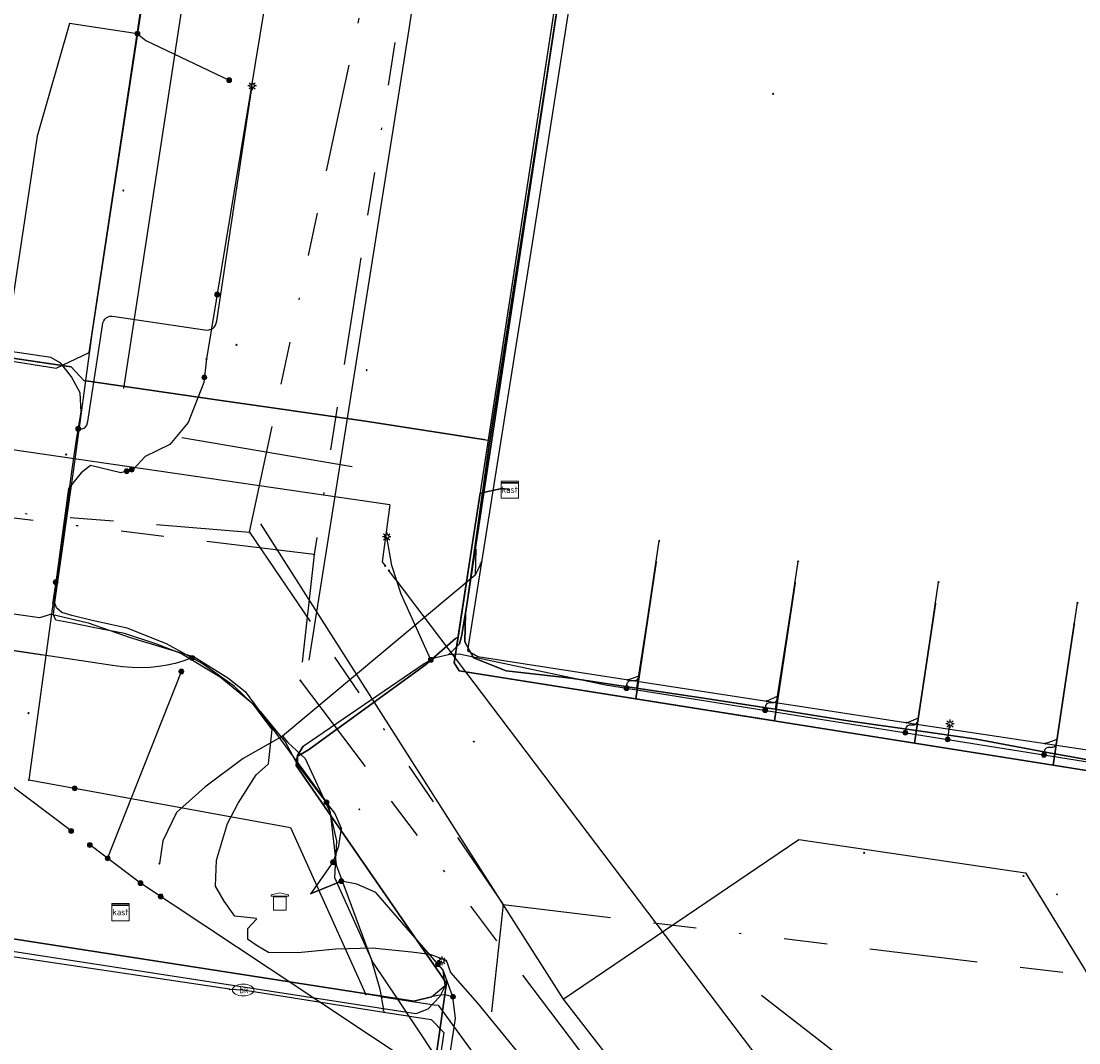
# Model space of a CAD drawing. Header units: metres. Extents: x 253430 to 254090, y 592748 to 593165.
# Tile 16 of 146: x 253616 to 253665, y 592784 to 592831. Entities that reach past the tile are written whole.
import ezdxf
from ezdxf.enums import TextEntityAlignment as Align
from ezdxf.lldxf.tags import DXFTag

# ---------------------------------------------------------------- set-up
doc = ezdxf.new("R2010")
doc.units = ezdxf.units.M
doc.linetypes.add('RI-OVERIG-SO', pattern=[17, 5, -2, 2, -2, 0, -2, 2, -2])
for name, color, linetype in [('B-WE-IE-MEUBILAIR-S', 7, 'Continuous'), ('B-WE-KL-DATA-G', 90, 'KL-DATA-SO'), ('B-WE-KL-DATA_DUCT-G', 90, 'Continuous'), ('B-WE-KL-DATA_HULPSTUK-S', 90, 'Continuous'), ('B-WE-KL-DATA_KABELBED-G', 90, 'Continuous'), ('B-WE-KL-DATA_MANTELBUIS-G', 90, 'Continuous'), ('B-WE-KL-ET_LS-G', 190, 'KL-LS-SO'), ('B-WE-KL-ET_LS_DUCT-G', 190, 'Continuous'), ('B-WE-KL-ET_LS_HULPSTUK-S', 190, 'Continuous'), ('B-WE-KL-ET_LS_KABELBED-G', 190, 'Continuous'), ('B-WE-KL-ET_LS_MANTELBUIS-G', 190, 'Continuous'), ('B-WE-KL-ET_MS-G', 130, 'KL-MS-SO'), ('B-WE-KL-ET_MS_DUCT-G', 130, 'Continuous'), ('B-WE-KL-ET_MS_HULPSTUK-S', 130, 'Continuous'), ('B-WE-KL-ET_MS_KABELBED-G', 130, 'Continuous'), ('B-WE-KL-ET_MS_MANTELBUIS-G', 130, 'Continuous'), ('B-WE-KL-OVERIG-G', 8, 'Continuous'), ('B-WE-KL-WATER-G', 170, 'KL-WATER-SO'), ('B-WE-KL-WATER-S', 170, 'Continuous'), ('B-WE-KL-WATER_HULPSTUK-S', 170, 'Continuous'), ('B-WE-RI-VRIJVERVAL-G', 210, 'RI-OVERIG-SO'), ('B-WE-RI-VRIJVERVAL_HULPSTUK-S', 210, 'Continuous'), ('V-WE-KL-WATER-G', 170, 'V-KL-WATER-SO'), ('V-WE-KL-WATER_HULPSTUK-S', 170, 'Continuous'), ('V-WE-KL-WATER_MANTELBUIS-G', 170, 'V-CONTINUOUS-SO')]:
    doc.layers.add(name, color=color, linetype=linetype)
doc.styles.add('NLCS-ISO', font='txt')
doc.styles.get("Standard").update_dxf_attribs({"font": 'simplex.shx'})
tags = doc.linetypes.add('KL-DATA-SO', pattern='A,4,-1,[101,NLCS.SHX,S=0.5,R=0,X=0,Y=0],-1,4,-1,["D",Standard,S=1,R=0,X=-0.25,Y=-0.5],-1.5', length=12.5).pattern_tags.tags
tags[18] = DXFTag(74, 10)
tags = doc.linetypes.add('KL-LS-SO', pattern='A,4,-1,[103,NLCS.SHX,S=0.75,R=0,X=0,Y=0],-1,4,-1,["L",Standard,S=1,R=0,X=0,Y=-0.5],-2', length=13).pattern_tags.tags
tags[18] = DXFTag(74, 10)
tags = doc.linetypes.add('KL-MS-SO', pattern='A,4,-1,[103,NLCS.SHX,S=0.75,R=0,X=0,Y=0],-1,4,-1,["M",Standard,S=1,R=0,X=0,Y=-0.5],-2', length=13).pattern_tags.tags
tags[18] = DXFTag(74, 10)
doc.linetypes.add('KL-WATER-SO', pattern='A,7,-0.5,[168,NLCS.SHX,S=0.75,R=0,X=0.75,Y=0],-2', length=9.5)
doc.linetypes.add('V-CONTINUOUS-SO', pattern='A,3.5,[24,NLCS.SHX,S=0.5,R=0,X=0,Y=0],3.5', length=7)
doc.linetypes.add('V-KL-WATER-SO', pattern='A,3.5,[24,NLCS.SHX,S=0.5,R=0,X=0,Y=0],3.5,-0.5,[168,NLCS.SHX,S=0.75,R=0,X=0.75,Y=0],-2', length=9.5)

# ---------------------------------------------------------------- blocks, each defined once
blk = doc.blocks.new('SKL-WTB_HULP_OVERIG-SO')
at = {"color": 0, "linetype": 'ByBlock', "lineweight": 18}
for points in [[(-0.14, 0.14), (0.14, -0.14)], [(0.14, 0.14), (-0.14, -0.14)]]:
    blk.add_lwpolyline(points, dxfattribs=at)
at = {"color": 0, "linetype": 'ByBlock', "lineweight": 18, "style": 'NLCS-ISO', "flags": 1}
for tag, p in [('TYPE', (1.5, 0)), ('OMSCHRIJVING', (1.5, -3)), ('LABEL', (1.5, -1.5))]:
    blk.add_attdef(tag, p, '', height=1, dxfattribs=at)
blk = doc.blocks.new('SKL-WATER_BRANDKRAAN_BRANDPUT-SO')
at = {"color": 0, "linetype": 'ByBlock', "lineweight": 18}
blk.add_ellipse((0, 0), major_axis=(2.5, 0), ratio=0.54, dxfattribs=at)
at = {"color": 0, "linetype": 'ByBlock', "lineweight": 18, "style": 'NLCS-ISO'}
blk.add_text('bk', height=1.5, dxfattribs=at).set_placement((0.16, 0), align=Align.MIDDLE_CENTER)
blk = doc.blocks.new('SKL-WTB_HULP_KAST-SO')
at = {"color": 0, "linetype": 'ByBlock', "lineweight": 18}
for points in [[(-2, 2), (2, 2), (2, 1.68), (-2, 1.68)], [(-2, 1.52), (2, 1.52), (2, -2), (-2, -2)]]:
    blk.add_lwpolyline(points, close=True, dxfattribs=at)
at = {"color": 0, "linetype": 'ByBlock', "lineweight": 18, "style": 'NLCS-ISO'}
blk.add_text('kast', height=1.5, dxfattribs=at).set_placement((0, 0), align=Align.MIDDLE_CENTER)
at = {"color": 0, "linetype": 'ByBlock', "lineweight": 18, "style": 'NLCS-ISO', "flags": 1}
for tag, p in [('TYPE', (2.5, 0)), ('OMSCHRIJVING', (2.5, -3)), ('LABEL', (2.5, -1.5))]:
    blk.add_attdef(tag, p, '', height=1, dxfattribs=at)
blk = doc.blocks.new('SKL-WTB_HULP_MOF-SO')
at = {"linetype": 'ByBlock', "lineweight": 18}
h = blk.add_hatch(color=0, dxfattribs=at)
h.dxf.hatch_style = 1
h.paths.add_polyline_path([(-0.5625, 0, 1), (0.5625, 0, 1)])
at = {"color": 0, "linetype": 'ByBlock', "lineweight": 18}
blk.add_circle((0, 0), 0.5625, dxfattribs=at)
at = {"color": 0, "linetype": 'ByBlock', "lineweight": 18, "style": 'NLCS-ISO', "flags": 1}
for tag, p in [('TYPE', (1.5, 0)), ('OMSCHRIJVING', (1.5, -3)), ('LABEL', (1.5, -1.5))]:
    blk.add_attdef(tag, p, '', height=1, dxfattribs=at)
blk = doc.blocks.new('SKL-WTB_HULP_TECHNISCH GEBOUW-SO')
at = {"color": 0, "linetype": 'ByBlock', "lineweight": 18}
for points in [[(-2, 1.5), (0, 2), (2, 1.5), (2, 1.18), (-2, 1.18)], [(-1.5, 1.02), (1.5, 1.02), (1.5, -2), (-1.5, -2)]]:
    blk.add_lwpolyline(points, close=True, dxfattribs=at)
at = {"color": 0, "linetype": 'ByBlock', "lineweight": 18, "style": 'NLCS-ISO', "flags": 1}
for tag, p in [('TYPE', (2.5, 0)), ('OMSCHRIJVING', (2.5, -3)), ('LABEL', (2.5, -1.5))]:
    blk.add_attdef(tag, p, '', height=1, dxfattribs=at)
blk = doc.blocks.new('SIE-MEUBILAIR_PAAL_LICHTMAST-SO')
for points in [[(-0.62, 0), (-1, 0)], [(-0.71, 0.71), (-0.44, 0.44)], [(0, 1), (0, 0.62)], [(0.44, 0.44), (0.71, 0.71)], [(1, 0), (0.62, 0)], [(-0.71, -0.71), (-0.44, -0.44)], [(0, -0.62), (0, -1)], [(0.44, -0.44), (0.71, -0.71)]]:
    blk.add_lwpolyline(points)
blk.add_circle((0, 0), 0.5)
blk = doc.blocks.new('SRI-HULP_OVERIG-SO')
at = {"color": 0, "linetype": 'ByBlock', "lineweight": 18}
for points in [[(-0.14, 0.14), (0.14, -0.14)], [(0.14, 0.14), (-0.14, -0.14)]]:
    blk.add_lwpolyline(points, dxfattribs=at)
at = {"color": 0, "linetype": 'ByBlock', "lineweight": 18, "style": 'NLCS-ISO', "flags": 1}
for tag, p in [('TYPE', (1.5, 0)), ('OMSCHRIJVING', (1.5, -3)), ('LABEL', (1.5, -1.5))]:
    blk.add_attdef(tag, p, '', height=1, dxfattribs=at)

msp = doc.modelspace()

# ---------------------------------------------------------------- linework, layer by layer
at = {"layer": 'B-WE-KL-DATA-G'}
for points in [[(253611.892, 592816.27), (253617.984, 592815.303), (253619.51, 592816.024), (253626.732, 592863.985), (253627.3, 592864.401)], [(253611.892, 592816.27), (253617.984, 592815.303), (253619.51, 592816.024), (253626.732, 592863.985), (253627.3, 592864.401)], [(253646.556, 592861.404), (253646.132, 592861.138), (253645.587, 592860.242), (253645.22, 592858.665), (253640.004, 592824.192), (253636.926, 592803.945), (253636.895, 592802.638), (253637.298, 592801.887), (253638.808, 592801.294), (253641.809, 592800.945), (253644.843, 592800.494)], [(253646.556, 592861.404), (253646.132, 592861.138), (253645.587, 592860.242), (253645.22, 592858.665), (253640.004, 592824.192), (253636.926, 592803.945), (253636.895, 592802.638), (253637.298, 592801.887), (253638.808, 592801.294), (253641.809, 592800.945), (253644.843, 592800.494)], [(253669.098, 592796.539), (253665.003, 592797.306), (253664.202, 592797.456), (253660.588, 592798.133), (253657.792, 592798.534), (253654.538, 592798.999), (253651.262, 592799.512), (253647.743, 592800.063), (253644.843, 592800.494), (253641.809, 592800.945), (253638.808, 592801.294), (253637.298, 592801.887), (253636.895, 592802.638), (253636.926, 592803.945), (253640.004, 592824.192), (253645.22, 592858.665)], [(253669.098, 592796.539), (253665.003, 592797.306), (253664.202, 592797.456), (253660.588, 592798.133), (253657.792, 592798.534), (253654.538, 592798.999), (253651.262, 592799.512), (253647.743, 592800.063), (253644.843, 592800.494), (253641.809, 592800.945), (253638.808, 592801.294), (253637.298, 592801.887), (253636.895, 592802.638), (253636.926, 592803.945), (253640.004, 592824.192), (253645.22, 592858.665)], [(253630.573, 592764.175), (253632.793, 592763.859), (253636.053, 592786.84), (253629.098, 592796.906), (253629.132, 592797.326), (253629.665, 592797.638), (253635.077, 592801.577), (253635.343, 592801.806), (253636.461, 592802.787), (253636.588, 592802.845), (253636.748, 592803.915), (253637.61, 592809.521), (253638.614, 592809.731), (253638.979, 592809.679)], [(253631.698, 592772.096), (253633.917, 592771.78), (253636.053, 592786.84), (253629.098, 592796.906), (253629.132, 592797.326), (253629.665, 592797.638), (253635.077, 592801.577), (253635.343, 592801.806), (253636.461, 592802.787), (253636.588, 592802.845), (253636.748, 592803.915), (253637.61, 592809.521), (253638.614, 592809.731), (253638.979, 592809.679)], [(253638.979, 592809.679), (253638.614, 592809.731), (253637.61, 592809.521), (253636.748, 592803.915), (253636.588, 592802.845), (253636.461, 592802.787), (253635.343, 592801.806), (253635.077, 592801.577), (253629.665, 592797.638), (253629.132, 592797.326), (253629.098, 592796.906), (253636.053, 592786.84), (253632.478, 592761.648)], [(253632.402, 592777.046), (253634.619, 592776.731), (253636.053, 592786.84), (253629.098, 592796.906), (253629.132, 592797.326), (253629.665, 592797.638), (253635.077, 592801.577), (253635.343, 592801.806), (253636.461, 592802.787), (253636.588, 592802.845), (253636.748, 592803.915), (253637.61, 592809.521), (253638.614, 592809.731), (253638.979, 592809.679)], [(253638.979, 592809.679), (253638.614, 592809.731), (253637.61, 592809.521), (253636.748, 592803.915), (253636.588, 592802.845), (253636.461, 592802.787), (253635.343, 592801.806), (253635.077, 592801.577), (253629.665, 592797.638), (253629.132, 592797.326), (253629.098, 592796.906), (253636.053, 592786.84), (253632.478, 592761.648)], [(253632.478, 592761.648), (253636.053, 592786.84), (253629.098, 592796.906), (253629.132, 592797.326), (253629.665, 592797.638), (253635.077, 592801.577), (253635.343, 592801.806), (253636.461, 592802.787), (253636.588, 592802.845), (253636.748, 592803.915), (253637.61, 592809.521), (253638.614, 592809.731), (253638.979, 592809.679)], [(253670.617, 592767.505), (253665.649, 592768.266), (253665.895, 592769.765), (253665.957, 592770.178), (253670.061, 592795.649), (253669.717, 592796.038), (253668.592, 592796.21), (253636.636, 592801.295), (253636.41, 592801.656), (253636.748, 592803.915), (253637.61, 592809.521), (253638.614, 592809.731), (253638.979, 592809.679)], [(253671.614, 592773.929), (253666.688, 592774.715), (253670.061, 592795.649), (253669.717, 592796.038), (253668.592, 592796.21), (253636.636, 592801.295), (253636.41, 592801.656), (253636.748, 592803.915), (253637.61, 592809.521), (253638.614, 592809.731), (253638.979, 592809.679)], [(253673.299, 592784.799), (253668.436, 592785.562), (253670.061, 592795.649), (253669.717, 592796.038), (253668.592, 592796.21), (253636.636, 592801.295), (253636.41, 592801.656), (253636.748, 592803.915), (253637.61, 592809.521), (253638.614, 592809.731), (253638.979, 592809.679)], [(253673.533, 592786.41), (253673.434, 592786.425), (253669.09, 592789.62), (253670.061, 592795.649), (253669.717, 592796.038), (253668.592, 592796.21), (253636.636, 592801.295), (253636.41, 592801.656), (253636.748, 592803.915), (253637.61, 592809.521), (253638.614, 592809.731), (253638.979, 592809.679)], [(253675.198, 592797.283), (253675.1, 592797.299), (253669.726, 592793.569), (253670.061, 592795.649), (253669.717, 592796.038), (253668.592, 592796.21), (253636.636, 592801.295), (253636.41, 592801.656), (253636.748, 592803.915), (253637.61, 592809.521), (253638.614, 592809.731), (253638.979, 592809.679)], [(253676.183, 592803.709), (253670.252, 592804.617), (253668.956, 592796.155), (253668.592, 592796.21), (253636.636, 592801.295), (253636.41, 592801.656), (253636.748, 592803.915), (253637.61, 592809.521), (253638.614, 592809.731), (253638.979, 592809.679)], [(253665.112, 592803.447), (253664.143, 592796.918), (253636.636, 592801.295), (253636.41, 592801.656), (253636.748, 592803.915), (253637.61, 592809.521), (253638.614, 592809.731), (253638.979, 592809.679)], [(253658.682, 592804.405), (253657.721, 592797.939), (253636.636, 592801.295), (253636.41, 592801.656), (253636.748, 592803.915), (253637.61, 592809.521), (253638.614, 592809.731), (253638.979, 592809.679)], [(253645.755, 592806.325), (253644.818, 592799.993), (253636.636, 592801.295), (253636.41, 592801.656), (253636.748, 592803.915), (253637.61, 592809.521), (253638.614, 592809.731), (253638.979, 592809.679)], [(253652.185, 592805.373), (253651.238, 592798.972), (253636.636, 592801.295), (253636.41, 592801.656), (253636.748, 592803.915), (253637.61, 592809.521), (253638.614, 592809.731), (253638.979, 592809.679)], [(253645.751, 592806.335), (253644.843, 592800.494)], [(253645.751, 592806.335), (253644.843, 592800.494)], [(253652.179, 592805.37), (253651.262, 592799.512)], [(253652.179, 592805.37), (253651.262, 592799.512)], [(253658.672, 592804.397), (253657.792, 592798.534)], [(253658.672, 592804.397), (253657.792, 592798.534)], [(253665.101, 592803.432), (253664.202, 592797.456)], [(253665.101, 592803.432), (253664.202, 592797.456)], [(253644.843, 592800.494), (253647.743, 592800.063), (253651.262, 592799.512)], [(253644.843, 592800.494), (253647.743, 592800.063), (253651.262, 592799.512)], [(253651.262, 592799.512), (253654.538, 592798.999), (253657.792, 592798.534)], [(253651.262, 592799.512), (253654.538, 592798.999), (253657.792, 592798.534)], [(253657.792, 592798.534), (253660.588, 592798.133), (253664.202, 592797.456)], [(253657.792, 592798.534), (253660.588, 592798.133), (253664.202, 592797.456)], [(253664.202, 592797.456), (253665.003, 592797.306), (253669.098, 592796.539)], [(253664.202, 592797.456), (253665.003, 592797.306), (253669.098, 592796.539)]]:
    msp.add_lwpolyline(points, dxfattribs=at)
at = {"layer": 'B-WE-KL-DATA_DUCT-G'}
for points in [[(253645.505, 592861.118), (253637.632, 592809.665)], [(253562.742, 592823.507), (253578.652, 592821.178), (253592.208, 592819.263), (253618.672, 592815.366), (253619.268, 592814.728), (253625.401, 592813.845), (253632.308, 592812.845), (253637.855, 592811.993)], [(253637.586, 592809.367), (253636.588, 592802.845), (253636.41, 592801.656), (253636.636, 592801.295), (253664.143, 592796.918), (253668.956, 592796.155), (253669.717, 592796.038), (253670.061, 592795.649), (253665.954, 592770.158)], [(253636.461, 592802.787), (253635.077, 592801.577), (253629.665, 592797.638), (253629.132, 592797.326), (253629.098, 592796.906), (253636.053, 592786.84), (253632.479, 592761.648)]]:
    msp.add_lwpolyline(points, dxfattribs=at)
at = {"layer": 'B-WE-KL-DATA_KABELBED-G'}
for points in [[(253611.192, 592868.517), (253612.049, 592868.29), (253613.566, 592868.162), (253616.047, 592867.788), (253621.235, 592867.008), (253632.984, 592865.356), (253632.109, 592859.301), (253624.942, 592815.735)], [(253645.505, 592861.118), (253637.987, 592811.973)], [(253625.401, 592813.845), (253619.268, 592814.728), (253618.672, 592815.366), (253611.905, 592816.362)], [(253624.942, 592815.735), (253624.811, 592814.639), (253624.093, 592812.781), (253623.248, 592811.767), (253622.108, 592811.218), (253621.559, 592810.627), (253620.968, 592810.458), (253619.574, 592810.796), (253619.14, 592810.46), (253618.56, 592809.74), (253617.758, 592803.911)], [(253632.308, 592812.845), (253625.401, 592813.845)], [(253637.855, 592811.993), (253632.308, 592812.845)], [(253623.797, 592812.095), (253631.678, 592810.747)], [(253637.855, 592811.993), (253637.987, 592811.973)], [(253637.987, 592811.973), (253637.632, 592809.665)], [(253617.825, 592804.4), (253618.641, 592809.84)], [(253637.61, 592809.521), (253638.614, 592809.731), (253638.979, 592809.679)], [(253637.632, 592809.665), (253637.61, 592809.521)], [(253637.586, 592809.367), (253636.588, 592802.845)], [(253637.61, 592809.521), (253637.586, 592809.367)], [(253644.818, 592799.993), (253645.755, 592806.325)], [(253617.758, 592803.911), (253617.208, 592803.742), (253610.408, 592804.714), (253610.068, 592805.247)], [(253651.238, 592798.972), (253652.185, 592805.373)], [(253657.721, 592797.939), (253658.682, 592804.405)], [(253617.758, 592803.911), (253616.714, 592796.239)], [(253617.758, 592803.911), (253619.468, 592803.51), (253621.411, 592802.834), (253624.368, 592801.947), (253625.931, 592800.975), (253626.733, 592800.342), (253629.394, 592796.709), (253630.577, 592795.104), (253630.957, 592793.415), (253630.872, 592791.725), (253632.646, 592787.797), (253633.78, 592786.097), (253635.519, 592783.489), (253636.448, 592781.588), (253636.955, 592779.181), (253637.208, 592772.676), (253635.228, 592761.553)], [(253664.143, 592796.918), (253665.112, 592803.447)], [(253635.077, 592801.577), (253636.461, 592802.787)], [(253636.588, 592802.845), (253636.41, 592801.656), (253636.636, 592801.295), (253644.818, 592799.993)], [(253629.665, 592797.638), (253635.077, 592801.577)], [(253644.818, 592799.993), (253651.238, 592798.972)], [(253651.238, 592798.972), (253657.721, 592797.939)], [(253657.721, 592797.939), (253664.143, 592796.918)], [(253636.053, 592786.84), (253629.098, 592796.906), (253629.132, 592797.326), (253629.665, 592797.638)], [(253664.143, 592796.918), (253668.956, 592796.155)], [(253616.714, 592796.239), (253628.822, 592794.035), (253632.246, 592786.477), (253632.292, 592786.377), (253632.319, 592786.319)], [(253636.053, 592786.84), (253635.737, 592786.213), (253635.183, 592785.625), (253634.633, 592785.414), (253607.455, 592789.604)], [(253634.619, 592776.731), (253636.053, 592786.84)], [(253633.088, 592786.202), (253632.319, 592786.319)], [(253633.088, 592786.202), (253633.78, 592786.097), (253635.488, 592785.837), (253635.66, 592785.811), (253640.282, 592779.486), (253653.575, 592761.86)]]:
    msp.add_lwpolyline(points, dxfattribs=at)
at = {"layer": 'B-WE-KL-DATA_MANTELBUIS-G'}
for points in [[(253625.401, 592813.845), (253632.308, 592812.845)], [(253623.797, 592812.095), (253631.678, 592810.747)], [(253617.825, 592804.4), (253618.641, 592809.84)], [(253635.077, 592801.577), (253629.665, 592797.638)]]:
    msp.add_lwpolyline(points, dxfattribs=at)
at = {"layer": 'B-WE-KL-ET_LS-G'}
for points in [[(253630.494, 592795.201), (253629.154, 592796.957), (253629.147, 592797.376), (253629.413, 592797.798), (253635.014, 592801.637), (253635.54, 592801.916), (253636.137, 592802.043), (253636.31, 592802.201), (253636.652, 592802.54), (253636.747, 592802.885), (253637.002, 592804.436), (253638.02, 592811.732), (253640.639, 592828.427), (253642.831, 592842.799), (253645.027, 592856.922), (253645.588, 592859.514), (253645.864, 592860.605), (253646.534, 592861.089), (253684.942, 592855.175), (253690.575, 592854.358), (253726.393, 592848.747)], [(253624.721, 592852.063), (253621.747, 592830.787), (253618.592, 592831.257), (253617.106, 592826.045), (253615.74, 592817.006), (253615.494, 592815.698), (253612.443, 592798.485)], [(253621.747, 592830.787), (253622.131, 592830.474), (253625.993, 592828.637)], [(253619.003, 592812.496), (253619.178, 592812.495), (253619.311, 592812.549), (253619.403, 592812.66), (253619.453, 592812.827), (253620.124, 592817.283), (253620.149, 592817.398), (253620.187, 592817.495), (253620.239, 592817.574), (253620.303, 592817.636), (253620.381, 592817.679), (253620.472, 592817.705), (253620.576, 592817.713), (253620.693, 592817.703), (253624.845, 592817.079), (253624.962, 592817.069), (253625.066, 592817.077), (253625.157, 592817.103), (253625.235, 592817.147), (253625.299, 592817.208), (253625.351, 592817.287), (253625.389, 592817.384), (253625.414, 592817.499), (253627.051, 592828.376)], [(253629.748, 592790.963), (253629.784, 592790.989), (253630.801, 592792.432), (253631.062, 592793.185), (253631.192, 592793.999), (253630.889, 592794.705), (253630.494, 592795.201), (253629.154, 592796.957), (253628.581, 592798.021), (253627.449, 592799.399), (253626.242, 592800.56), (253624.737, 592801.637), (253623.082, 592802.549), (253621.263, 592803.266), (253619.655, 592803.628), (253618.706, 592803.856), (253618.238, 592803.991), (253617.991, 592804.207), (253617.896, 592804.524), (253618.702, 592810.512), (253618.916, 592811.997), (253619.139, 592813.272), (253619.097, 592814.167), (253618.686, 592814.902), (253618.194, 592815.541), (253617.741, 592815.796), (253563.233, 592823.906)], [(253629.748, 592790.963), (253629.784, 592790.989), (253630.801, 592792.432), (253631.062, 592793.185), (253631.192, 592793.999), (253630.889, 592794.705), (253630.494, 592795.201), (253629.154, 592796.957), (253628.581, 592798.021), (253627.449, 592799.399), (253626.242, 592800.56), (253624.737, 592801.637), (253623.082, 592802.549), (253621.263, 592803.266), (253619.655, 592803.628), (253618.706, 592803.856), (253618.238, 592803.991), (253617.991, 592804.207), (253617.896, 592804.524), (253618.702, 592810.512), (253618.916, 592811.997), (253619.139, 592813.272), (253619.097, 592814.167), (253618.686, 592814.902), (253618.194, 592815.541), (253617.741, 592815.796), (253563.233, 592823.906)], [(253629.748, 592790.963), (253629.784, 592790.989), (253630.801, 592792.432), (253631.062, 592793.185), (253631.192, 592793.999), (253630.889, 592794.705), (253630.494, 592795.201), (253629.154, 592796.957), (253628.581, 592798.021), (253627.449, 592799.399), (253626.242, 592800.56), (253624.737, 592801.637), (253623.082, 592802.549), (253621.263, 592803.266), (253619.655, 592803.628), (253618.706, 592803.856), (253618.238, 592803.991), (253617.991, 592804.207), (253617.896, 592804.524), (253618.702, 592810.512), (253618.916, 592811.997), (253619.139, 592813.272), (253619.097, 592814.167), (253618.686, 592814.902), (253618.194, 592815.541), (253617.741, 592815.796), (253563.233, 592823.906)], [(253635.328, 592801.804), (253633.955, 592804.844), (253633.516, 592806.161), (253633.282, 592807.498)], [(253644.384, 592800.491), (253644.406, 592800.639), (253644.438, 592800.745), (253644.496, 592800.816), (253644.581, 592800.851), (253644.803, 592800.849), (253644.887, 592800.884), (253644.945, 592800.954), (253644.976, 592801.06), (253645.902, 592807.314)], [(253650.803, 592799.466), (253650.825, 592799.615), (253650.857, 592799.721), (253650.915, 592799.791), (253650.999, 592799.826), (253651.22, 592799.824), (253651.304, 592799.859), (253651.362, 592799.929), (253651.393, 592800.035), (253652.332, 592806.36)], [(253657.29, 592798.431), (253657.312, 592798.581), (253657.344, 592798.686), (253657.402, 592798.756), (253657.486, 592798.791), (253657.706, 592798.789), (253657.79, 592798.824), (253657.848, 592798.894), (253657.879, 592799), (253658.829, 592805.394)], [(253663.708, 592797.406), (253663.732, 592797.558), (253663.764, 592797.662), (253663.822, 592797.73), (253663.905, 592797.762), (253664.123, 592797.755), (253664.206, 592797.788), (253664.263, 592797.856), (253664.294, 592797.96), (253665.258, 592804.437)], [(253624.277, 592801.89), (253623.852, 592801.743), (253623.495, 592801.634), (253623.124, 592801.548), (253622.738, 592801.487), (253622.338, 592801.449), (253621.922, 592801.436), (253621.493, 592801.446), (253621.049, 592801.48), (253620.59, 592801.538), (253609.905, 592803.146)], [(253629.748, 592790.963), (253629.784, 592790.989), (253630.801, 592792.432), (253631.062, 592793.185), (253631.192, 592793.999), (253630.889, 592794.705), (253630.494, 592795.201), (253629.154, 592796.957), (253629.147, 592797.376), (253629.413, 592797.798), (253635.014, 592801.637), (253635.54, 592801.916), (253636.137, 592802.043), (253636.636, 592802.076), (253643.41, 592800.646), (253668.142, 592796.698)], [(253630.801, 592792.432), (253631.062, 592793.185), (253631.192, 592793.999), (253630.889, 592794.705), (253630.494, 592795.201), (253629.154, 592796.957), (253629.147, 592797.376), (253629.413, 592797.798), (253635.014, 592801.637), (253635.54, 592801.916), (253636.137, 592802.043), (253636.636, 592802.076), (253643.41, 592800.646), (253668.142, 592796.698)], [(253620.364, 592792.61), (253623.78, 592801.26)], [(253659.253, 592798.117), (253659.36, 592798.833)], [(253636.349, 592786.205), (253635.976, 592786.292), (253635.655, 592786.266), (253635.363, 592786.204), (253634.541, 592786.002), (253554.176, 592798.492)], [(253554.176, 592798.492), (253634.541, 592786.002), (253635.363, 592786.204), (253635.99, 592786.726), (253635.89, 592787.439), (253632.782, 592791.023), (253631.908, 592791.41), (253631.184, 592791.558), (253629.784, 592790.989), (253629.748, 592790.963)], [(253618.678, 592793.879), (253613.517, 592797.763)], [(253629.748, 592790.963), (253629.784, 592790.989), (253630.801, 592792.432), (253631.062, 592793.185), (253631.192, 592793.999), (253630.889, 592794.705), (253630.494, 592795.201)], [(253639.703, 592762.156), (253634.116, 592762.99), (253636.947, 592781.569), (253635.018, 592782.749), (253627.84, 592787.517), (253621.885, 592791.465), (253619.54, 592793.23)], [(253629.748, 592790.963), (253629.784, 592790.989), (253630.801, 592792.432)], [(253646.763, 592761.102), (253634.116, 592762.99), (253636.947, 592781.569), (253635.018, 592782.749), (253627.84, 592787.517), (253621.885, 592791.465)], [(253632.871, 592761.633), (253636.462, 592785.2), (253636.349, 592786.205), (253635.89, 592787.439), (253632.782, 592791.023), (253631.908, 592791.41), (253631.184, 592791.558), (253629.784, 592790.989), (253629.748, 592790.963)], [(253629.748, 592790.963), (253629.784, 592790.989), (253631.184, 592791.558)], [(253636.349, 592786.205), (253635.89, 592787.439), (253632.782, 592791.023), (253631.908, 592791.41), (253631.184, 592791.558)], [(253635.655, 592787.71), (253635.835, 592787.866)], [(253632.871, 592761.633), (253636.462, 592785.2), (253636.349, 592786.205)]]:
    msp.add_lwpolyline(points, dxfattribs=at)
at = {"layer": 'B-WE-KL-ET_LS_DUCT-G'}
for points in [[(253617.896, 592804.524), (253618.702, 592810.512)], [(253629.413, 592797.798), (253635.014, 592801.637)]]:
    msp.add_lwpolyline(points, dxfattribs=at)
at = {"layer": 'B-WE-KL-ET_LS_KABELBED-G'}
for points in [[(253618.702, 592810.512), (253618.916, 592811.997), (253619.139, 592813.272), (253619.097, 592814.167), (253618.686, 592814.902), (253618.194, 592815.541), (253617.741, 592815.796), (253563.233, 592823.906), (253562.249, 592824), (253561.248, 592824.592), (253560.861, 592825.31), (253560.82, 592826.107), (253568.053, 592870.825)], [(253646.534, 592861.089), (253645.864, 592860.605), (253645.588, 592859.514), (253645.027, 592856.922), (253642.831, 592842.799), (253640.639, 592828.427), (253638.02, 592811.732), (253637.002, 592804.436), (253636.747, 592802.885), (253636.652, 592802.54), (253636.31, 592802.201), (253636.137, 592802.043)], [(253624.721, 592852.063), (253621.747, 592830.787), (253618.592, 592831.257)], [(253618.592, 592831.257), (253617.106, 592826.045), (253615.74, 592817.006), (253615.494, 592815.698), (253612.443, 592798.485)], [(253617.896, 592804.524), (253618.702, 592810.512)], [(253629.154, 592796.957), (253628.581, 592798.021), (253627.449, 592799.399), (253626.242, 592800.56), (253624.737, 592801.637), (253623.082, 592802.549), (253621.263, 592803.266), (253619.655, 592803.628), (253618.706, 592803.856), (253618.238, 592803.991), (253617.991, 592804.207), (253617.896, 592804.524)], [(253635.014, 592801.637), (253635.54, 592801.916), (253636.137, 592802.043)], [(253636.137, 592802.043), (253636.636, 592802.076), (253643.41, 592800.646), (253668.142, 592796.698)], [(253629.413, 592797.798), (253635.014, 592801.637)], [(253554.176, 592798.492), (253634.541, 592786.002), (253635.363, 592786.204)], [(253629.413, 592797.798), (253629.147, 592797.376), (253629.154, 592796.957)], [(253618.678, 592793.879), (253613.517, 592797.763)], [(253630.494, 592795.201), (253629.154, 592796.957)], [(253630.801, 592792.432), (253631.062, 592793.185), (253631.192, 592793.999), (253630.889, 592794.705), (253630.494, 592795.201)], [(253621.885, 592791.465), (253619.54, 592793.23)], [(253629.784, 592790.989), (253630.801, 592792.432)], [(253639.703, 592762.156), (253634.116, 592762.99), (253636.947, 592781.569), (253635.018, 592782.749), (253627.84, 592787.517), (253621.885, 592791.465)], [(253631.184, 592791.558), (253629.784, 592790.989)], [(253635.89, 592787.439), (253632.782, 592791.023), (253631.908, 592791.41), (253631.184, 592791.558)], [(253629.748, 592790.963), (253629.784, 592790.989)], [(253635.363, 592786.204), (253635.99, 592786.726), (253635.89, 592787.439)], [(253636.349, 592786.205), (253635.89, 592787.439)], [(253632.871, 592761.633), (253636.462, 592785.2), (253636.349, 592786.205)], [(253636.349, 592786.205), (253635.976, 592786.292), (253635.655, 592786.266), (253635.363, 592786.204)]]:
    msp.add_lwpolyline(points, dxfattribs=at)
at = {"layer": 'B-WE-KL-ET_LS_MANTELBUIS-G'}
for points in [[(253617.896, 592804.524), (253618.702, 592810.512)], [(253610.929, 592802.992), (253617.341, 592802.027)]]:
    msp.add_lwpolyline(points, dxfattribs=at)
at = {"layer": 'B-WE-KL-ET_MS-G'}
for points in [[(253627.26, 592789.828), (253626.248, 592789.932), (253625.759, 592790.634), (253625.362, 592791.323), (253625.405, 592792.523), (253625.91, 592794.227), (253626.401, 592795.161), (253627.243, 592796.474), (253627.81, 592796.984), (253627.974, 592798.57), (253627.12, 592799.735), (253625.568, 592801.001), (253623.753, 592802.1), (253622.599, 592802.543), (253621.142, 592803.014), (253619.699, 592803.291), (253618.643, 592803.515), (253617.967, 592803.631), (253617.858, 592803.892), (253617.897, 592804.345), (253618.804, 592810.624), (253619.645, 592816.897), (253626.601, 592862.652)], [(253627.26, 592789.828), (253626.248, 592789.932), (253625.759, 592790.634), (253625.362, 592791.323), (253625.405, 592792.523), (253625.91, 592794.227), (253626.401, 592795.161), (253627.243, 592796.474), (253627.81, 592796.984), (253627.974, 592798.57), (253627.12, 592799.735), (253625.568, 592801.001), (253623.753, 592802.1), (253622.599, 592802.543), (253621.142, 592803.014), (253619.699, 592803.291), (253618.643, 592803.515), (253617.967, 592803.631), (253617.858, 592803.892), (253617.897, 592804.345), (253618.804, 592810.624), (253619.645, 592816.897), (253626.601, 592862.652)], [(253627.26, 592789.828), (253626.248, 592789.932), (253625.759, 592790.634), (253625.362, 592791.323), (253625.405, 592792.523), (253625.91, 592794.227), (253626.401, 592795.161), (253627.243, 592796.474), (253627.81, 592796.984), (253627.974, 592798.57), (253627.12, 592799.735), (253625.568, 592801.001), (253623.753, 592802.1), (253622.599, 592802.543), (253621.142, 592803.014), (253619.699, 592803.291), (253618.643, 592803.515), (253617.967, 592803.631), (253617.858, 592803.892), (253617.897, 592804.345), (253618.804, 592810.624), (253619.645, 592816.897), (253626.601, 592862.652)], [(253627.267, 592789.818), (253626.843, 592789.344), (253626.844, 592788.88), (253627.28, 592788.577), (253627.811, 592788.274), (253629.175, 592788.255), (253630.929, 592788.416), (253632.633, 592788.475), (253634.432, 592788.279), (253635.278, 592788.178), (253636.037, 592787.898), (253636.238, 592787.33), (253637.486, 592785.906), (253641.346, 592781.187), (253651.327, 592767.636), (253652.915, 592765.561), (253654.746, 592763.226), (253656.279, 592760.96), (253656.403, 592760.733)], [(253627.267, 592789.818), (253626.843, 592789.344), (253626.844, 592788.88), (253627.28, 592788.577), (253627.811, 592788.274), (253629.175, 592788.255), (253630.929, 592788.416), (253632.633, 592788.475), (253634.432, 592788.279), (253635.278, 592788.178), (253636.037, 592787.898), (253636.238, 592787.33), (253637.486, 592785.906), (253641.346, 592781.187), (253651.327, 592767.636), (253652.915, 592765.561), (253654.746, 592763.226), (253656.279, 592760.96), (253656.403, 592760.733)], [(253627.267, 592789.818), (253626.843, 592789.344), (253626.844, 592788.88), (253627.28, 592788.577), (253627.811, 592788.274), (253629.175, 592788.255), (253630.929, 592788.416), (253632.633, 592788.475), (253634.432, 592788.279), (253635.278, 592788.178), (253636.037, 592787.898), (253636.238, 592787.33), (253637.486, 592785.906), (253641.346, 592781.187), (253651.327, 592767.636), (253652.915, 592765.561), (253654.746, 592763.226), (253656.279, 592760.96), (253656.403, 592760.733)]]:
    msp.add_lwpolyline(points, dxfattribs=at)
at = {"layer": 'B-WE-KL-ET_MS_DUCT-G'}
msp.add_lwpolyline([(253617.897, 592804.345), (253618.804, 592810.624)], dxfattribs=at)
at = {"layer": 'B-WE-KL-ET_MS_KABELBED-G'}
for points in [[(253618.804, 592810.624), (253619.645, 592816.897), (253626.601, 592862.652), (253626.753, 592863.439), (253626.787, 592863.801), (253627.019, 592864.051), (253627.281, 592864.049), (253633.227, 592863.556)], [(253617.897, 592804.345), (253618.804, 592810.624)], [(253627.26, 592789.828), (253626.248, 592789.932), (253625.759, 592790.634), (253625.362, 592791.323), (253625.405, 592792.523), (253625.91, 592794.227), (253626.401, 592795.161), (253627.243, 592796.474), (253627.81, 592796.984), (253627.974, 592798.57), (253627.12, 592799.735), (253625.568, 592801.001), (253623.753, 592802.1), (253622.599, 592802.543), (253621.142, 592803.014), (253619.699, 592803.291), (253618.643, 592803.515), (253617.967, 592803.631), (253617.858, 592803.892), (253617.897, 592804.345)], [(253627.267, 592789.818), (253626.843, 592789.344), (253626.844, 592788.88), (253627.28, 592788.577), (253627.811, 592788.274), (253629.175, 592788.255), (253630.929, 592788.416), (253632.633, 592788.475), (253634.432, 592788.279), (253635.278, 592788.178), (253636.037, 592787.898), (253636.238, 592787.33), (253637.486, 592785.906), (253641.346, 592781.187), (253651.327, 592767.636), (253652.915, 592765.561), (253654.746, 592763.226), (253656.279, 592760.96), (253656.403, 592760.733)]]:
    msp.add_lwpolyline(points, dxfattribs=at)
at = {"layer": 'B-WE-KL-ET_MS_MANTELBUIS-G'}
msp.add_lwpolyline([(253617.897, 592804.345), (253618.804, 592810.624)], dxfattribs=at)
at = {"layer": 'B-WE-KL-OVERIG-G'}
for points in [[(253621.12, 592902.703), (253637.893, 592873.958), (253638.813, 592860.874), (253634.302, 592831.002), (253629.678, 592801.784)], [(253637.893, 592873.958), (253633.671, 592873.468), (253633.477, 592873.436), (253633.288, 592873.385), (253633.104, 592873.315), (253632.928, 592873.228), (253632.762, 592873.124), (253632.606, 592873.004), (253630.757, 592871.431), (253630.636, 592871.319), (253630.524, 592871.197), (253630.422, 592871.066), (253630.332, 592870.928), (253630.254, 592870.782), (253630.188, 592870.631), (253630.134, 592870.474), (253630.094, 592870.314), (253628.429, 592862.295), (253621.101, 592814.358)], [(253627.444, 592808.092), (253641.456, 592786.099), (253641.457, 592786.097), (253661.25, 592760.548)], [(253641.457, 592786.097), (253652.368, 592793.477), (253662.859, 592791.934), (253666.59, 592785.846), (253665.552, 592776.786)], [(253663.991, 592760.443), (253664.286, 592770.108), (253663.252, 592773.924), (253660.952, 592778.244), (253650.629, 592786.267)]]:
    msp.add_lwpolyline(points, dxfattribs=at)
at = {"layer": 'B-WE-KL-WATER-G'}
for points in [[(253646.169, 592860.927), (253644.883, 592852.498), (253642.085, 592834.364), (253640.07, 592821.381), (253637.674, 592806.326)], [(253637.674, 592806.326), (253637.023, 592802.232), (253637.498, 592801.951), (253646.269, 592800.595), (253657.914, 592798.805), (253667.982, 592797.296), (253669.149, 592797.118), (253670.385, 592796.891), (253670.705, 592796.565), (253670.382, 592794.121), (253669.096, 592786.1)], [(253644.443, 592800.878), (253644.976, 592801.063), (253645.755, 592806.325)], [(253650.867, 592799.889), (253651.408, 592800.131), (253652.185, 592805.371)], [(253657.357, 592798.891), (253657.896, 592799.121), (253658.682, 592804.405)], [(253663.785, 592797.925), (253664.322, 592798.136), (253665.112, 592803.448)], [(253626.013, 592786.55), (253587.494, 592792.297)], [(253626.013, 592786.55), (253626.639, 592786.518)], [(253626.639, 592786.518), (253633.148, 592785.498)], [(253633.148, 592785.498), (253635.348, 592785.154), (253635.935, 592784.552), (253632.536, 592761.646)]]:
    msp.add_lwpolyline(points, dxfattribs=at)
at = {"layer": 'B-WE-RI-VRIJVERVAL-G'}
for points in [[(253640.09, 592871.08), (253629.92, 592806.67)], [(253626.93, 592807.71), (253632.01, 592831.51)], [(253588.54, 592810.89), (253626.93, 592807.71)], [(253629.92, 592806.67), (253595.05, 592810.91)], [(253626.93, 592807.71), (253638.68, 592790.47)], [(253629.92, 592806.67), (253629.28, 592800.85)], [(253629.28, 592800.85), (253659.631, 592760.61)], [(253638.68, 592790.47), (253635.517, 592761.532)], [(253638.68, 592790.47), (253669.95, 592786.69)]]:
    msp.add_lwpolyline(points, dxfattribs=at)
at = {"layer": 'V-WE-KL-WATER-G'}
for points in [[(253633.43, 592808.978), (253615.091, 592811.645)], [(253633.43, 592808.978), (253633.071, 592806.343), (253633.214, 592806.154)], [(253637.414, 592806.886), (253637.378, 592805.727), (253628.458, 592798.267), (253626.645, 592797.235), (253624.859, 592795.902), (253623.549, 592794.739), (253622.914, 592793.423), (253622.758, 592792.368)], [(253637.63, 592806.236), (253637.378, 592805.727), (253628.458, 592798.267), (253628.709, 592797.981), (253629.516, 592797.238), (253630.666, 592794.729), (253630.946, 592792.313), (253632.571, 592787.937), (253632.959, 592786.562), (253633.13, 592785.597)], [(253633.7, 592805.51), (253633.381, 592805.933)], [(253633.7, 592805.51), (253659.035, 592772.071)]]:
    msp.add_lwpolyline(points, dxfattribs=at)
at = {"layer": 'V-WE-KL-WATER_MANTELBUIS-G'}
msp.add_lwpolyline([(253637.378, 592805.727), (253628.458, 592798.267)], dxfattribs=at)

# ---------------------------------------------------------------- block references
at = {"layer": 'B-WE-IE-MEUBILAIR-S', "xscale": 0.2, "yscale": 0.2, "zscale": 0.2}
for p in [(253627.051, 592828.376), (253633.282, 592807.498), (253659.36, 592798.833), (253635.835, 592787.866)]:
    msp.add_blockref('SIE-MEUBILAIR_PAAL_LICHTMAST-SO', p, dxfattribs=at)
at = {"layer": 'B-WE-KL-DATA_HULPSTUK-S', "xscale": 0.2, "yscale": 0.2, "zscale": 0.2}
for name, p in [('SKL-WTB_HULP_MOF-SO', (253625.432, 592818.711)), ('SKL-WTB_HULP_OVERIG-SO', (253624.942, 592815.735)), ('SKL-WTB_HULP_OVERIG-SO', (253624.942, 592815.735)), ('SKL-WTB_HULP_MOF-SO', (253624.839, 592814.876)), ('SKL-WTB_HULP_MOF-SO', (253621.246, 592810.538)), ('SKL-WTB_HULP_MOF-SO', (253621.479, 592810.604)), ('SKL-WTB_HULP_KAST-SO', (253638.979, 592809.679)), ('SKL-WTB_HULP_MOF-SO', (253617.962, 592805.398)), ('SKL-WTB_HULP_OVERIG-SO', (253617.758, 592803.911)), ('SKL-WTB_HULP_OVERIG-SO', (253617.758, 592803.911)), ('SKL-WTB_HULP_OVERIG-SO', (253617.758, 592803.911)), ('SKL-WTB_HULP_OVERIG-SO', (253617.758, 592803.911)), ('SKL-WTB_HULP_OVERIG-SO', (253616.714, 592796.239)), ('SKL-WTB_HULP_OVERIG-SO', (253616.714, 592796.239)), ('SKL-WTB_HULP_MOF-SO', (253618.839, 592795.852)), ('SKL-WTB_HULP_OVERIG-SO', (253632.319, 592786.319)), ('SKL-WTB_HULP_OVERIG-SO', (253632.319, 592786.319)), ('SKL-WTB_HULP_OVERIG-SO', (253633.088, 592786.202)), ('SKL-WTB_HULP_OVERIG-SO', (253633.088, 592786.202))]:
    msp.add_blockref(name, p, dxfattribs=at)
at = {"layer": 'B-WE-KL-ET_LS_HULPSTUK-S', "xscale": 0.2, "yscale": 0.2, "zscale": 0.2}
for name, p in [('SKL-WTB_HULP_MOF-SO', (253621.747, 592830.787)), ('SKL-WTB_HULP_MOF-SO', (253625.993, 592828.637)), ('SKL-WTB_HULP_MOF-SO', (253619.003, 592812.496)), ('SKL-WTB_HULP_OVERIG-SO', (253645.902, 592807.314)), ('SKL-WTB_HULP_OVERIG-SO', (253652.332, 592806.36)), ('SKL-WTB_HULP_OVERIG-SO', (253658.829, 592805.394)), ('SKL-WTB_HULP_OVERIG-SO', (253665.258, 592804.437)), ('SKL-WTB_HULP_MOF-SO', (253624.277, 592801.89)), ('SKL-WTB_HULP_MOF-SO', (253635.328, 592801.804)), ('SKL-WTB_HULP_MOF-SO', (253623.78, 592801.26)), ('SKL-WTB_HULP_MOF-SO', (253644.384, 592800.491)), ('SKL-WTB_HULP_MOF-SO', (253650.803, 592799.466)), ('SKL-WTB_HULP_MOF-SO', (253657.29, 592798.431)), ('SKL-WTB_HULP_MOF-SO', (253659.253, 592798.117)), ('SKL-WTB_HULP_MOF-SO', (253663.708, 592797.406)), ('SKL-WTB_HULP_MOF-SO', (253630.494, 592795.201)), ('SKL-WTB_HULP_MOF-SO', (253618.678, 592793.879)), ('SKL-WTB_HULP_MOF-SO', (253619.54, 592793.23)), ('SKL-WTB_HULP_MOF-SO', (253620.364, 592792.61)), ('SKL-WTB_HULP_MOF-SO', (253630.801, 592792.432)), ('SKL-WTB_HULP_MOF-SO', (253621.885, 592791.465)), ('SKL-WTB_HULP_MOF-SO', (253631.184, 592791.558)), ('SKL-WTB_HULP_MOF-SO', (253622.822, 592790.844)), ('SKL-WTB_HULP_TECHNISCH GEBOUW-SO', (253628.336, 592790.619)), ('SKL-WTB_HULP_KAST-SO', (253620.955, 592790.124)), ('SKL-WTB_HULP_MOF-SO', (253635.655, 592787.71)), ('SKL-WTB_HULP_MOF-SO', (253636.349, 592786.205))]:
    msp.add_blockref(name, p, dxfattribs=at)
at = {"layer": 'B-WE-KL-ET_MS_HULPSTUK-S', "xscale": 0.2, "yscale": 0.2, "zscale": 0.2}
msp.add_blockref('SKL-WTB_HULP_TECHNISCH GEBOUW-SO', (253628.336, 592790.619), dxfattribs=at)
at = {"layer": 'B-WE-KL-WATER-S', "xscale": 0.2, "yscale": 0.2, "zscale": 0.2}
msp.add_blockref('SKL-WATER_BRANDKRAAN_BRANDPUT-SO', (253626.639, 592786.518), dxfattribs=at)
at = {"layer": 'B-WE-KL-WATER_HULPSTUK-S', "xscale": 0.2, "yscale": 0.2, "zscale": 0.2}
for p in [(253637.63, 592806.236), (253645.755, 592806.325), (253652.185, 592805.371), (253658.682, 592804.405), (253665.112, 592803.448), (253644.443, 592800.878), (253650.867, 592799.889), (253657.357, 592798.891), (253663.785, 592797.925), (253626.013, 592786.55)]:
    msp.add_blockref('SKL-WTB_HULP_OVERIG-SO', p, dxfattribs=at)
at = {"layer": 'B-WE-RI-VRIJVERVAL_HULPSTUK-S', "xscale": 0.2, "yscale": 0.2, "zscale": 0.2}
for p in [(253651.178, 592828.007), (253621.093, 592823.532), (253626.328, 592816.383), (253632.356, 592815.209), (253618.448, 592811.304), (253626.925, 592807.705), (253629.922, 592806.675), (253629.284, 592800.849), (253616.702, 592799.336), (253637.319, 592798.012), (253632.017, 592794.879), (253655.383, 592792.865), (253662.765, 592791.797), (253664.312, 592790.943), (253638.677, 592790.466)]:
    msp.add_blockref('SRI-HULP_OVERIG-SO', p, dxfattribs=at)
at = {"layer": 'V-WE-KL-WATER_HULPSTUK-S', "xscale": 0.2, "yscale": 0.2, "zscale": 0.2}
for p in [(253637.414, 592806.886), (253633.214, 592806.154), (253637.674, 592806.326), (253633.381, 592805.933), (253622.758, 592792.368), (253633.13, 592785.597), (253633.148, 592785.498)]:
    msp.add_blockref('SKL-WTB_HULP_OVERIG-SO', p, dxfattribs=at)

doc.saveas('drawing.dxf')
